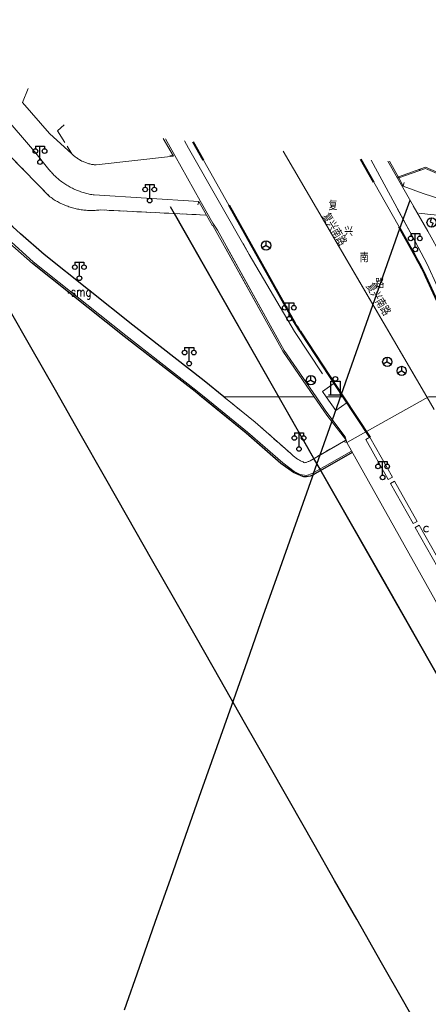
# Model space of a CAD drawing. Extents: x 39508475 to 39522402, y 3783947 to 3795549.
# Tile 187 of 256: x 39518377 to 39518466, y 3790618 to 3790832. Entities that reach past the tile are written whole.
import ezdxf
from ezdxf.enums import TextEntityAlignment as Align

# ---------------------------------------------------------------- set-up
doc = ezdxf.new("R2010")
doc.units = 0
doc.header["$PDSIZE"] = 0.2
doc.linetypes.add('X0', pattern=[4, 3, -1])
doc.linetypes.add('X6', pattern=[2, 1, -1])
doc.layers.get('0').update_dxf_attribs({"linetype": 'CONTINUOUS'})
for name, color, linetype in [('DLDW', 14, 'CONTINUOUS'), ('DLSS', 4, 'CONTINUOUS'), ('DMTZ', 3, 'CONTINUOUS'), ('JCDL_DMX_F', 30, 'CONTINUOUS'), ('JCDL_JMDD_F', 231, 'CONTINUOUS'), ('JCDL_JMDM_F', 231, 'CONTINUOUS'), ('JCDL_JMDX_F', 231, 'CONTINUOUS'), ('JCDL_JT_ZJ', 100, 'CONTINUOUS'), ('JCDL_JTM', 100, 'CONTINUOUS'), ('JCDL_JTX_F', 100, 'CONTINUOUS'), ('JCDL_ZBM', 3, 'CONTINUOUS'), ('JMD', 6, 'CONTINUOUS'), ('SXSS', 5, 'CONTINUOUS'), ('zdh', 7, 'CONTINUOUS'), ('断面线', 2, 'CONTINUOUS')]:
    doc.layers.add(name, color=color, linetype=linetype)
for name, color, linetype, lineweight in [('JCDL_JMDX', 1, 'CONTINUOUS', 0), ('JCDL_SXM', 5, 'CONTINUOUS', 0), ('JCDL_ZBX', 3, 'CONTINUOUS', 0), ('JCDL_ZBX_F', 7, 'CONTINUOUS', 0), ('TEXTL_ZJ', 7, 'CONTINUOUS', 0)]:
    doc.layers.add(name, color=color, linetype=linetype, lineweight=lineweight)
doc.styles.add('HZ', font='rs', dxfattribs={"width": 0.8, "bigfont": 'hztxt'})
doc.linetypes.add('10422', pattern='A,2,[150,AAA.SHX,S=1,R=0,X=0,Y=1],2,[177,AAA.SHX,S=1,R=0,X=0,Y=0.8],1e-09', length=4)
doc.linetypes.add('X19', pattern='A,4.5,[145,symbolx.shx,S=1,R=0,X=0,Y=1],4.5,-0.5,[146,symbolx.shx,S=1,R=0,X=0,Y=0],-0.5', length=10)
doc.linetypes.add('X35', pattern='A,2,[150,AAA.SHX,S=1,R=0,X=0,Y=1],2,[177,AAA.SHX,S=1,R=0,X=0,Y=0.8],1e-09', length=4)
doc.linetypes.add('X49', pattern='A,0,[5,symbolt.shx,S=1,R=0,X=0,Y=0],-10', length=10)
doc.linetypes.add('X7', pattern='A,6,-1.333,[149,symbolx.shx,S=0.25,R=0,X=0,Y=0],-1.333,[149,symbolx.shx,S=0.25,R=0,X=0,Y=0],-1.333', length=9.999)

# ---------------------------------------------------------------- blocks, each defined once
blk = doc.blocks.new('3521000')
at = {"color": 0}
for p, q in [((-1, 3.5), (1, 3.5)), ((0, 0.5), (0, 3.5))]:
    blk.add_line(p, q, dxfattribs=at)
at = {"color": 0, "linetype": 'Continuous', "flags": 128}
for points in [[(-1, 3.5), (-1, 2.9)], [(1, 3.5), (1, 2.9)]]:
    blk.add_lwpolyline(points, dxfattribs=at)
at = {"color": 0}
for centre in [(-1, 2.4), (1, 2.4), (0, 0)]:
    blk.add_circle(centre, 0.5, dxfattribs=at)
blk = doc.blocks.new('3613000')
at = {"color": 0}
for p, q in [((-1, 3), (1, 3)), ((-1, 0), (-1, 3)), ((1, 3), (1, 0)), ((-1.5, 0), (1.5, 0))]:
    blk.add_line(p, q, dxfattribs=at)
blk.add_circle((0, 3.5), 0.5, dxfattribs=at)
blk = doc.blocks.new('5250000')
at = {"color": 0}
for q in [(-0.87, -0.5), (0, 1), (0.87, -0.5)]:
    blk.add_line((0, 0), q, dxfattribs=at)
blk.add_circle((0, 0), 1, dxfattribs=at)
blk = doc.blocks.new('5190000')
at = {"color": 0}
for p, q in [((0, 1), (-0.34, 0.16)), ((0, -1), (0.34, -0.16))]:
    blk.add_line(p, q, dxfattribs=at)
at = {"color": 0, "linetype": 'Continuous'}
blk.add_lwpolyline([(-0.34, 0.16), (0.34, -0.16)], dxfattribs=at)
at = {"color": 0}
blk.add_circle((0, 0), 1, dxfattribs=at)

msp = doc.modelspace()

# ---------------------------------------------------------------- linework, layer by layer
at = {"layer": 'DLSS'}
msp.add_lwpolyline([(39518421.44723, 3790750), (39518417.159, 3790753.473), (39518401.636, 3790765.57301), (39518382.271, 3790780.99699), (39518380.5558, 3790782.49191), (39518378.84386, 3790783.99056), (39518377.13493, 3790785.49264), (39518375.42903, 3790786.99816), (39518373.72615, 3790788.5071), (39518373.639, 3790788.585), (39518372.02632, 3790790.01946), (39518370.32952, 3790791.53523), (39518368.63578, 3790793.05442), (39518366.94509, 3790794.577), (39518365.25747, 3790796.10298), (39518363.57291, 3790797.63235), (39518361.89144, 3790799.1651), (39518360.21305, 3790800.70122), (39518358.538, 3790802.241), (39518343.735, 3790817.177), (39518250, 3790912.36724)], dxfattribs=at)
at = {"layer": 'DLSS', "linetype": 'Continuous', "lineweight": 20}
for points in [[(39518365.567, 3790820.415), (39518380.14501, 3790803.426), (39518383.31299, 3790799.54701), (39518383.4889, 3790799.33253), (39518383.66896, 3790799.12154), (39518383.85282, 3790798.91384), (39518384.04039, 3790798.70949), (39518384.23162, 3790798.50856), (39518384.42645, 3790798.31112), (39518384.62482, 3790798.11724), (39518384.82666, 3790797.92696), (39518385.0319, 3790797.74037), (39518385.24048, 3790797.55751), (39518385.45233, 3790797.37845), (39518385.66737, 3790797.20324), (39518385.88555, 3790797.03195), (39518386.10679, 3790796.86463), (39518386.33101, 3790796.70133), (39518386.55815, 3790796.54211), (39518386.78812, 3790796.38702), (39518387.02086, 3790796.23611), (39518387.25629, 3790796.08942), (39518387.49432, 3790795.94702), (39518387.7349, 3790795.80893), (39518387.97792, 3790795.67522), (39518388.22466, 3790795.54546), (39518388.47103, 3790795.42107), (39518388.72094, 3790795.30071), (39518388.97299, 3790795.18489), (39518389.22708, 3790795.07364), (39518389.48315, 3790794.967), (39518389.7411, 3790794.86501), (39518390.00085, 3790794.76768), (39518390.26232, 3790794.67507), (39518390.52542, 3790794.5872), (39518390.79006, 3790794.50409), (39518391.05616, 3790794.42578), (39518391.32363, 3790794.35228), (39518391.59238, 3790794.28363), (39518391.86233, 3790794.21985), (39518392.13339, 3790794.16095), (39518392.40547, 3790794.10696), (39518392.67848, 3790794.05789), (39518392.95233, 3790794.01376), (39518393.22699, 3790793.97501), (39518416.043, 3790792.585)], [(39518388.34, 3790802.94099), (39518383.428, 3790807.355), (39518377.585, 3790814.10001), (39518378.764, 3790817.208)], [(39518460.62299, 3790795.918), (39518464.985, 3790794.267), (39518472.652, 3790791.822), (39518500, 3790787.26675)]]:
    msp.add_lwpolyline(points, dxfattribs=at)
at = {"layer": 'DLSS', "linetype": 'X6', "lineweight": 0}
for points in [[(39518363.456, 3790814.06599), (39518383.559, 3790793.564), (39518383.78245, 3790793.40269), (39518384.009, 3790793.24575), (39518384.23834, 3790793.09291), (39518384.47039, 3790792.94422), (39518384.70507, 3790792.79973), (39518384.94232, 3790792.65949), (39518385.18205, 3790792.52353), (39518385.42419, 3790792.39191), (39518385.66865, 3790792.26466), (39518385.91537, 3790792.14183), (39518386.16425, 3790792.02346), (39518386.41522, 3790791.90958), (39518386.6682, 3790791.80023), (39518386.9231, 3790791.69545), (39518387.17985, 3790791.59527), (39518387.43836, 3790791.49973), (39518387.69854, 3790791.40885), (39518387.96032, 3790791.32266), (39518388.2236, 3790791.2412), (39518388.48831, 3790791.16448), (39518388.75435, 3790791.09254), (39518389.02165, 3790791.02539), (39518389.26101, 3790790.97), (39518389.29011, 3790790.96307), (39518389.55964, 3790790.90558), (39518389.83017, 3790790.85294), (39518390.1016, 3790790.80518), (39518390.37385, 3790790.76231), (39518390.64682, 3790790.72434), (39518390.92043, 3790790.69129), (39518391.19459, 3790790.66316), (39518391.46921, 3790790.63997), (39518391.7442, 3790790.62172), (39518392.01948, 3790790.60843), (39518392.29496, 3790790.60008), (39518392.57053, 3790790.59669), (39518392.84613, 3790790.59825), (39518393.12165, 3790790.60477), (39518393.39701, 3790790.61625), (39518393.67212, 3790790.63267), (39518393.94689, 3790790.65404), (39518394.22123, 3790790.68035), (39518394.495, 3790790.712), (39518417.69792, 3790789.58715)], [(39518448.07654, 3790740.52135), (39518440.301, 3790736.05), (39518440.161, 3790735.97787), (39518440.01844, 3790735.91092), (39518439.87369, 3790735.84882), (39518439.74, 3790735.79699), (39518439.72693, 3790735.79166), (39518439.57832, 3790735.7395), (39518439.42803, 3790735.69239), (39518439.27623, 3790735.65039), (39518439.123, 3790735.61399), (39518438.93199, 3790735.688), (39518438.74302, 3790735.7671), (39518438.55606, 3790735.85085), (39518438.37124, 3790735.9392), (39518438.18865, 3790736.03209), (39518438.00842, 3790736.12947), (39518437.83065, 3790736.23128), (39518437.686, 3790736.319), (39518437.65546, 3790736.33745), (39518437.48294, 3790736.44792), (39518437.31321, 3790736.56263), (39518437.14637, 3790736.68149), (39518436.98251, 3790736.80445), (39518436.82175, 3790736.93143), (39518436.66418, 3790737.06233), (39518436.5099, 3790737.1971), (39518436.35899, 3790737.33564), (39518436.21156, 3790737.47787), (39518436.06799, 3790737.624), (39518428.29999, 3790744.45), (39518421.44723, 3790750)]]:
    msp.add_lwpolyline(points, dxfattribs=at)
at = {"layer": 'DLSS', "linetype": 'Continuous', "lineweight": 40}
for points in [[(39518417.04575, 3790801.56347), (39518414.80078, 3790805.57371)], [(39518454.21431, 3790796.74826), (39518451.3862, 3790801.78581)], [(39518422.53652, 3790791.75515), (39518435.574, 3790768.466), (39518435.78521, 3790768.07641), (39518436.00051, 3790767.68907), (39518436.21958, 3790767.30384), (39518436.44238, 3790766.92076), (39518436.66889, 3790766.53986), (39518436.8991, 3790766.16119), (39518436.991, 3790766.013), (39518437.13299, 3790765.78478), (39518437.37052, 3790765.41065), (39518437.61168, 3790765.03886), (39518437.85645, 3790764.66943), (39518438.1048, 3790764.3024), (39518438.357, 3790763.938), (39518447.51977, 3790750)], [(39518472.676, 3790760.82499), (39518465.542, 3790776.254), (39518465.27736, 3790776.81045), (39518465.00665, 3790777.36398), (39518464.73037, 3790777.91474), (39518464.44855, 3790778.4627), (39518464.428, 3790778.501), (39518464.16122, 3790779.00778), (39518463.8684, 3790779.54994), (39518463.57013, 3790780.08911), (39518463.266, 3790780.62499), (39518459.68249, 3790787.00809)], [(39518427.06467, 3790783.66641), (39518435.574, 3790768.466), (39518435.78521, 3790768.07641), (39518436.00051, 3790767.68907), (39518436.21958, 3790767.30384), (39518436.44238, 3790766.92076), (39518436.66889, 3790766.53986), (39518436.8991, 3790766.16119), (39518436.991, 3790766.013), (39518437.13299, 3790765.78478), (39518437.37052, 3790765.41065), (39518437.61168, 3790765.03886), (39518437.85645, 3790764.66943), (39518438.1048, 3790764.3024), (39518438.357, 3790763.938), (39518447.51977, 3790750)], [(39518447.51977, 3790750), (39518453.34099, 3790741.14501)]]:
    msp.add_lwpolyline(points, dxfattribs=at)
at = {"layer": 'DLSS', "linetype": 'X7', "lineweight": 0}
for points in [[(39518465.74798, 3790750), (39518434.45032, 3790803.53928)], [(39518465.74798, 3790750), (39518443.87672, 3790787.41403)], [(39518467.37184, 3790747.22214), (39518465.74798, 3790750)]]:
    msp.add_lwpolyline(points, dxfattribs=at)
at = {"layer": 'DLSS', "linetype": 'Continuous', "lineweight": 0}
for points in [[(39518417.04575, 3790801.56347), (39518422.53652, 3790791.75515)], [(39518454.21431, 3790796.74826), (39518459.68249, 3790787.00809)], [(39518500, 3790785.0371), (39518498.13237, 3790785.40289), (39518495.69077, 3790785.86928), (39518493.37776, 3790786.28406), (39518490.9877, 3790786.68175), (39518488.32, 3790787.09799), (39518485.51365, 3790787.51153), (39518482.60291, 3790787.89905), (39518479.30718, 3790788.29464), (39518475.37097, 3790788.73186), (39518471.61394, 3790789.14006), (39518468.99114, 3790789.42668), (39518467.35045, 3790789.60856), (39518466.47572, 3790789.70933), (39518465.88451, 3790789.78001), (39518465.3086, 3790789.84885), (39518464.69542, 3790789.92215), (39518463.99483, 3790790.0059)], [(39518500, 3790721.29076), (39518500, 3790647.8192), (39518448.286, 3790740.002), (39518466.07802, 3790750), (39518483.89429, 3790750), (39518500, 3790721.29076)], [(39518448.286, 3790740.002), (39518447.51588, 3790740.21858)], [(39518453.34099, 3790741.14501), (39518452.445, 3790740.66101), (39518457.3434, 3790731.93785), (39518458.23123, 3790732.43641), (39518453.34099, 3790741.14501)], [(39518457.8396, 3790731.05423), (39518458.72743, 3790731.55277), (39518463.62811, 3790722.82556), (39518462.74028, 3790722.327), (39518457.8396, 3790731.05423)], [(39518458.72743, 3790731.55277), (39518457.8396, 3790731.05423), (39518462.74028, 3790722.327), (39518463.62811, 3790722.82556), (39518458.72743, 3790731.55277)], [(39518464.10368, 3790721.97864), (39518463.21585, 3790721.4801), (39518468.11392, 3790712.75753), (39518469.00175, 3790713.25609), (39518464.10368, 3790721.97864)], [(39518465.13891, 3790721.44665), (39518465.11371, 3790721.39745), (39518465.09303, 3790721.34618), (39518465.07702, 3790721.29326), (39518465.06582, 3790721.23912), (39518465.05952, 3790721.1842), (39518465.05817, 3790721.12893), (39518465.06178, 3790721.07377), (39518465.07032, 3790721.01915), (39518465.08372, 3790720.96551), (39518465.10187, 3790720.91329), (39518465.12463, 3790720.86291), (39518465.15182, 3790720.81478), (39518465.18321, 3790720.76927), (39518465.21856, 3790720.72676), (39518465.25757, 3790720.68759), (39518465.29994, 3790720.65208), (39518465.34532, 3790720.6205), (39518465.39334, 3790720.59312), (39518465.44363, 3790720.57016), (39518465.49578, 3790720.55179), (39518465.54936, 3790720.53818), (39518465.60394, 3790720.52942), (39518465.65909, 3790720.52559), (39518465.71436, 3790720.52672), (39518465.76931, 3790720.5328), (39518465.8235, 3790720.54378), (39518465.87648, 3790720.55957), (39518465.92783, 3790720.58005), (39518465.97714, 3790720.60505), (39518466.024, 3790720.63437), (39518466.06806, 3790720.66777), (39518466.10894, 3790720.70499)], [(39518466.09074, 3790721.59545), (39518466.04838, 3790721.63096), (39518466.003, 3790721.66254), (39518465.95497, 3790721.68992), (39518465.90468, 3790721.71288), (39518465.85254, 3790721.73124), (39518465.79896, 3790721.74486), (39518465.74437, 3790721.75362), (39518465.68922, 3790721.75745), (39518465.63395, 3790721.75632), (39518465.579, 3790721.75024), (39518465.52482, 3790721.73926), (39518465.47184, 3790721.72347), (39518465.42049, 3790721.70299), (39518465.37118, 3790721.67799), (39518465.32431, 3790721.64867), (39518465.28026, 3790721.61527), (39518465.23938, 3790721.57805), (39518465.202, 3790721.53732), (39518465.16842, 3790721.4934), (39518465.13891, 3790721.44665)]]:
    msp.add_lwpolyline(points, dxfattribs=at)
at = {"layer": 'DLSS', "color": 114, "linetype": 'X49', "lineweight": 0, "true_color": 0x009944}
for points in [[(39518468.06, 3790773.97099), (39518465.82422, 3790778.91936), (39518462.53513, 3790785.03189), (39518459.37512, 3790790.86881)], [(39518425.69581, 3790783.36127), (39518427.03357, 3790781.0204), (39518436.86308, 3790764.18477), (39518442.97501, 3790754.964)]]:
    msp.add_lwpolyline(points, dxfattribs=at)
at = {"layer": 'DMTZ', "linetype": 'X35', "lineweight": 0}
for points in [[(39518421.77756, 3790782.48785), (39518434.362, 3790759.921), (39518441.17339, 3790750)], [(39518441.17339, 3790750), (39518443.921, 3790745.998), (39518447.994, 3790740.72599), (39518448.07654, 3790740.52135), (39518448.286, 3790740.002)]]:
    msp.add_lwpolyline(points, dxfattribs=at)
at = {"layer": 'JCDL_DMX_F', "color": 3, "linetype": 'X35', "lineweight": 0}
for points in [[(39518388.34, 3790802.94099), (39518388.48098, 3790802.80224), (39518388.62549, 3790802.66716), (39518388.77318, 3790802.53557), (39518388.92397, 3790802.40754), (39518389.07776, 3790802.28314), (39518389.23448, 3790802.16243), (39518389.39402, 3790802.0455), (39518389.55631, 3790801.9324), (39518389.72124, 3790801.82319), (39518389.88873, 3790801.71795), (39518390.05869, 3790801.61673), (39518390.231, 3790801.51959), (39518390.40558, 3790801.42659), (39518390.54, 3790801.359), (39518390.58233, 3790801.33777), (39518390.76115, 3790801.25318), (39518390.94193, 3790801.17289), (39518391.12457, 3790801.09692), (39518391.30896, 3790801.02532), (39518391.49502, 3790800.95815), (39518391.68262, 3790800.89542), (39518391.87166, 3790800.83718), (39518392.06204, 3790800.78346), (39518392.25364, 3790800.7343), (39518392.44636, 3790800.68971), (39518392.64009, 3790800.64973), (39518392.83472, 3790800.61438), (39518393.03013, 3790800.58367), (39518393.22622, 3790800.55763), (39518393.42287, 3790800.53627), (39518393.62001, 3790800.52), (39518410.49599, 3790802.41199), (39518408.27585, 3790806.24928)], [(39518460.623, 3790795.918), (39518459.66599, 3790797.714), (39518457.62035, 3790801.32298)], [(39518416.043, 3790792.585), (39518417.69792, 3790789.58715), (39518418.97099, 3790787.281), (39518419.079, 3790787.327), (39518434.362, 3790759.921), (39518441.17339, 3790750)], [(39518441.17339, 3790750), (39518443.921, 3790745.998), (39518447.994, 3790740.72599), (39518448.07654, 3790740.52135), (39518448.286, 3790740.002)]]:
    msp.add_lwpolyline(points, dxfattribs=at)
at = {"layer": 'JCDL_JMDM_F', "lineweight": 0}
for points in [[(39518447.48424, 3790750), (39518443.79219, 3790750), (39518442.97, 3790751.16899), (39518445.525, 3790752.966), (39518447.48424, 3790750)], [(39518448.34099, 3790748.703), (39518445.90796, 3790746.99178), (39518443.79219, 3790750), (39518447.48424, 3790750), (39518448.34099, 3790748.703)]]:
    msp.add_lwpolyline(points, dxfattribs=at)
at = {"layer": 'JCDL_JMDX', "color": 6, "linetype": 'X19', "lineweight": 0}
for points in [[(39518250, 3790908.55554), (39518355.39899, 3790801.542), (39518379.921, 3790779.38601), (39518400.135, 3790763.31501), (39518415.391, 3790751.458), (39518417.16818, 3790750)], [(39518408.73569, 3790806.20167), (39518410.77223, 3790802.59164), (39518416.33442, 3790792.73193), (39518419.093, 3790787.84199), (39518420.05699, 3790786.295), (39518434.66599, 3790760.07201), (39518441.58364, 3790750)], [(39518477.33001, 3790762.86999), (39518476.62901, 3790762.522), (39518468.961, 3790780.738), (39518465.95193, 3790786.06548), (39518459.37999, 3790797.61237), (39518457.2581, 3790801.34056)], [(39518417.16818, 3790750), (39518426.61601, 3790742.249), (39518434.31501, 3790735.549), (39518436.843, 3790733.686), (39518438.152, 3790733.052), (39518439.479, 3790732.83999), (39518440.763, 3790733.24801), (39518449.3406, 3790738.12215)], [(39518441.58364, 3790750), (39518443.75399, 3790746.83999), (39518447.905, 3790741.26799), (39518448.286, 3790740.002)]]:
    msp.add_lwpolyline(points, dxfattribs=at)
at = {"layer": 'JCDL_JMDX', "color": 6, "linetype": 'Continuous', "lineweight": 0}
for points in [[(39518459.29629, 3790797.84794), (39518459.58229, 3790797.94957), (39518465.46766, 3790800.04074), (39518472.81064, 3790796.82061), (39518477.44165, 3790794.969), (39518482.16644, 3790793.63242), (39518487.93563, 3790792.68582), (39518500, 3790791.38868)], [(39518459.37999, 3790797.61237), (39518459.66599, 3790797.714), (39518465.458, 3790799.772), (39518472.714, 3790796.59), (39518477.361, 3790794.73201), (39518482.112, 3790793.38801), (39518487.90201, 3790792.438), (39518500, 3790791.13724)], [(39518459.58229, 3790797.94957), (39518465.46766, 3790800.04074), (39518472.81064, 3790796.82061), (39518477.44165, 3790794.969), (39518482.16644, 3790793.63242), (39518487.93563, 3790792.68582), (39518500, 3790791.38868)], [(39518459.66599, 3790797.714), (39518465.458, 3790799.772), (39518472.714, 3790796.59), (39518477.361, 3790794.73201), (39518482.112, 3790793.38801), (39518487.90201, 3790792.438), (39518500, 3790791.13724)], [(39518464.14689, 3790799.30614), (39518464.06319, 3790799.54171)], [(39518464.28488, 3790799.35517), (39518464.20118, 3790799.59074)], [(39518459.37999, 3790797.61237), (39518459.29629, 3790797.84794)], [(39518459.66599, 3790797.714), (39518459.58229, 3790797.94957)]]:
    msp.add_lwpolyline(points, dxfattribs=at)
at = {"layer": 'JCDL_JMDX_F', "linetype": 'Continuous', "lineweight": 0}
for points in [[(39518410.49599, 3790802.41199), (39518409.7253, 3790802.62655)], [(39518460.623, 3790795.918), (39518460.83413, 3790796.68963)], [(39518416.043, 3790792.585), (39518415.82845, 3790791.81431)], [(39518453.34099, 3790741.14501), (39518452.445, 3790740.66101), (39518457.3434, 3790731.93785), (39518458.23123, 3790732.43641), (39518453.34099, 3790741.14501)], [(39518458.72743, 3790731.55277), (39518457.8396, 3790731.05423), (39518462.74028, 3790722.327), (39518463.62811, 3790722.82556), (39518458.72743, 3790731.55277)], [(39518464.10368, 3790721.97864), (39518463.21585, 3790721.4801), (39518468.11392, 3790712.75753), (39518469.00175, 3790713.25609), (39518464.10368, 3790721.97864)]]:
    msp.add_lwpolyline(points, dxfattribs=at)
at = {"layer": 'JCDL_JTM', "linetype": 'Continuous', "lineweight": 0}
msp.add_lwpolyline([(39518500, 3790721.29076), (39518500, 3790647.8192), (39518448.286, 3790740.002), (39518466.07802, 3790750), (39518483.89429, 3790750), (39518500, 3790721.29076)], dxfattribs=at)
at = {"layer": 'JCDL_JTX_F', "linetype": 'Continuous', "lineweight": 0}
for points in [[(39518448.286, 3790740.002), (39518447.51588, 3790740.21858)], [(39518448.286, 3790740.002), (39518500, 3790647.8192)]]:
    msp.add_lwpolyline(points, dxfattribs=at)
at = {"layer": 'JCDL_SXM', "linetype": 'Continuous', "lineweight": 0}
for points in [[(39518250, 3790908.01458), (39518288.21458, 3790869.02376), (39518324.02701, 3790832.56846), (39518345.27717, 3790811.07064), (39518354.904, 3790801.54), (39518360.36681, 3790796.35909), (39518365.97827, 3790791.19732), (39518372.27501, 3790785.57387), (39518379.749, 3790779.03799), (39518399.707, 3790763.136), (39518415.254, 3790751.118), (39518416.62715, 3790750)], [(39518416.62715, 3790750), (39518416.62715, 3790750), (39518426.351, 3790742.08299), (39518433.87201, 3790735.47201), (39518436.662, 3790733.46), (39518438.707, 3790732.577), (39518438.83779, 3790732.55608), (39518438.96936, 3790732.54064), (39518439.10142, 3790732.53027), (39518439.23378, 3790732.52501)]]:
    msp.add_lwpolyline(points, dxfattribs=at)
at = {"layer": 'JCDL_ZBM', "linetype": 'Continuous', "lineweight": 0}
for points in [[(39518363.456, 3790814.06599), (39518383.559, 3790793.564), (39518383.78245, 3790793.40269), (39518384.009, 3790793.24575), (39518384.23835, 3790793.09291), (39518384.47039, 3790792.94423), (39518384.70507, 3790792.79972), (39518384.94232, 3790792.65948), (39518385.18205, 3790792.52352), (39518385.42419, 3790792.3919), (39518385.66865, 3790792.26465), (39518385.91537, 3790792.14183), (39518386.16425, 3790792.02345), (39518386.41523, 3790791.90957), (39518386.66819, 3790791.80023), (39518386.92311, 3790791.69545), (39518387.17986, 3790791.59527), (39518387.43836, 3790791.49973), (39518387.69854, 3790791.40885), (39518387.96033, 3790791.32267), (39518388.22361, 3790791.2412), (39518388.4883, 3790791.16448), (39518388.75436, 3790791.09255), (39518389.02165, 3790791.02539), (39518389.29011, 3790790.96306), (39518389.55964, 3790790.90558), (39518389.83017, 3790790.85293), (39518390.10159, 3790790.80517), (39518390.37385, 3790790.76231), (39518390.64682, 3790790.72435), (39518390.92042, 3790790.69129), (39518391.19458, 3790790.66316), (39518391.4692, 3790790.63998), (39518391.7442, 3790790.62173), (39518392.01949, 3790790.60842), (39518392.29496, 3790790.60008), (39518392.57053, 3790790.59669), (39518392.84613, 3790790.59825), (39518393.12165, 3790790.60478), (39518393.39701, 3790790.61625), (39518393.67211, 3790790.63267), (39518393.94688, 3790790.65405), (39518394.22123, 3790790.68035), (39518394.495, 3790790.712), (39518417.69792, 3790789.58715), (39518418.97099, 3790787.281), (39518419.079, 3790787.327), (39518434.36201, 3790759.921), (39518441.17339, 3790750), (39518421.44723, 3790750), (39518417.159, 3790753.473), (39518401.636, 3790765.57301), (39518382.271, 3790780.99699), (39518380.55579, 3790782.49192), (39518378.84385, 3790783.99056), (39518377.13494, 3790785.49264), (39518375.42902, 3790786.99815)], [(39518439.27623, 3790735.6504), (39518439.123, 3790735.61399), (39518438.93199, 3790735.688), (39518438.74301, 3790735.7671), (39518438.55605, 3790735.85086), (39518438.37124, 3790735.93919), (39518438.18865, 3790736.03209), (39518438.00842, 3790736.12947), (39518437.83066, 3790736.23127), (39518437.65545, 3790736.33744), (39518437.48293, 3790736.44791), (39518437.31321, 3790736.56262), (39518437.14637, 3790736.68148), (39518436.98251, 3790736.80444), (39518436.82176, 3790736.93143), (39518436.66418, 3790737.06233), (39518436.50989, 3790737.1971), (39518436.359, 3790737.33564), (39518436.21157, 3790737.47787), (39518436.06799, 3790737.624), (39518428.29999, 3790744.45), (39518421.44723, 3790750), (39518441.17339, 3790750), (39518443.921, 3790745.998), (39518447.994, 3790740.72599), (39518448.07654, 3790740.52135), (39518440.301, 3790736.05), (39518440.161, 3790735.97787), (39518440.01843, 3790735.91092), (39518439.87369, 3790735.84883), (39518439.72693, 3790735.79167), (39518439.57832, 3790735.7395), (39518439.42803, 3790735.69239), (39518439.27623, 3790735.6504)], [(39518452.445, 3790740.66101), (39518453.34099, 3790741.14501), (39518458.23123, 3790732.43641), (39518457.3434, 3790731.93785), (39518452.445, 3790740.66101)], [(39518457.8396, 3790731.05423), (39518458.72743, 3790731.55277), (39518463.62811, 3790722.82556), (39518462.74028, 3790722.327), (39518457.8396, 3790731.05423)], [(39518469.00175, 3790713.25609), (39518468.11392, 3790712.75753), (39518463.21585, 3790721.4801), (39518464.10368, 3790721.97864), (39518469.00175, 3790713.25609)]]:
    msp.add_lwpolyline(points, dxfattribs=at)
at = {"layer": 'JCDL_ZBX', "color": 114, "linetype": 'X49', "lineweight": 0, "true_color": 0x009944}
for points in [[(39518412.93093, 3790805.76731), (39518413.78198, 3790804.20867), (39518427.03357, 3790781.0204), (39518436.86308, 3790764.18477), (39518442.97501, 3790754.964)], [(39518468.06, 3790773.97099), (39518465.82422, 3790778.91936), (39518462.53513, 3790785.03189), (39518453.58827, 3790801.55782)]]:
    msp.add_lwpolyline(points, dxfattribs=at)
at = {"layer": 'JCDL_ZBX_F', "color": 114, "linetype": 'X0', "lineweight": 0, "true_color": 0x009944}
msp.add_lwpolyline([(39518386.61422, 3790809.26784), (39518385.176, 3790807.97501), (39518388.34, 3790802.94099)], dxfattribs=at)
at = {"layer": 'JMD', "linetype": 'X19', "lineweight": 0}
for points in [[(39518477.33001, 3790762.86999), (39518476.62901, 3790762.522), (39518468.961, 3790780.738), (39518465.95193, 3790786.06548), (39518462.78544, 3790791.62901)], [(39518422.13375, 3790782.56725), (39518434.66599, 3790760.07201), (39518441.58364, 3790750)], [(39518441.58364, 3790750), (39518443.75399, 3790746.83999), (39518447.905, 3790741.26799), (39518448.286, 3790740.002)]]:
    msp.add_lwpolyline(points, dxfattribs=at)
at = {"layer": 'SXSS', "linetype": '10422', "flags": 128}
msp.add_lwpolyline([(39518449.48473, 3790737.8652), (39518441.447, 3790733.275), (39518441.23401, 3790733.11754), (39518440.53084, 3790732.75076), (39518440.27996, 3790732.66579), (39518439.89322, 3790732.57518), (39518439.49862, 3790732.5298), (39518438.96936, 3790732.54064), (39518438.707, 3790732.577), (39518436.662, 3790733.46), (39518433.87201, 3790735.47201), (39518426.351, 3790742.08299), (39518415.254, 3790751.118), (39518399.707, 3790763.136), (39518379.749, 3790779.03799), (39518372.27501, 3790785.57387), (39518360.36681, 3790796.35909), (39518345.27717, 3790811.07064), (39518326.23183, 3790830.33795), (39518255.78288, 3790902.11424), (39518235.85, 3790922.452), (39518234.77605, 3790923.76418), (39518233.05791, 3790926.18279), (39518232.17208, 3790927.62865), (39518231.55519, 3790928.74082), (39518230.798, 3790930.258), (39518229.73735, 3790930.12785), (39518229.02759, 3790930.06598), (39518227.2481, 3790929.99781), (39518223.69639, 3790930.23255), (39518220.55504, 3790930.86308), (39518217.51696, 3790931.88075), (39518213.70861, 3790933.81154), (39518210.54336, 3790936.1151), (39518208.72678, 3790937.82194), (39518207.08466, 3790939.69723), (39518205.44143, 3790942.02384), (39518204.54957, 3790943.56522), (39518203.48533, 3790945.81925), (39518202.75114, 3790947.82594), (39518202.35573, 3790949.19471), (39518202.03703, 3790950.58335), (39518201.66668, 3790953.04833), (39518201.54121, 3790955.18142), (39518201.65107, 3790958.02769), (39518201.88008, 3790959.79371), (39518202.31596, 3790961.88555), (39518203.0426, 3790964.26993), (39518203.56085, 3790965.59708), (39518204.15206, 3790966.89337), (39518204.64227, 3790967.84292), (39518204.99089, 3790968.46424), (39518205.172, 3790968.77099), (39518204.66604, 3790969.82759), (39518202.59546, 3790974.0312), (39518200.453, 3790978.19865), (39518198.815, 3790981.26999), (39518197.67481, 3790983.35521), (39518193.00101, 3790991.478), (39518192.23824, 3790991.09723), (39518191.26253, 3790990.79084), (39518190.58903, 3790990.68189), (39518189.73688, 3790990.65556), (39518188.72249, 3790990.78548), (39518187.7455, 3790991.08775), (39518187.28017, 3790991.30089), (39518186.69161, 3790991.64594), (39518186.41318, 3790991.84328), (39518185.77099, 3790992.404), (39518181.01013, 3791000), (39518175.91501, 3791008.15599), (39518174.80978, 3791009.97604), (39518174.75824, 3791010.12538), (39518174.57262, 3791010.89244), (39518174.50677, 3791011.67888), (39518174.58784, 3791012.62203), (39518174.81422, 3791013.46183), (39518175.42943, 3791014.64913), (39518176.15453, 3791015.4814), (39518176.90599, 3791016.05692), (39518176.44947, 3791016.61859), (39518170.488, 3791023.95199), (39518157.722, 3791038.938), (39518157.4625, 3791040.03786), (39518157.32633, 3791041.38675), (39518157.38317, 3791042.74133), (39518157.57772, 3791043.85451), (39518146.18148, 3791045.56442), (39518146.93326, 3791046.09172), (39518147.68505, 3791046.61903), (39518148.33873, 3791047.26398), (39518148.9924, 3791047.90893), (39518149.35075, 3791048.40529), (39518149.64756, 3791048.81639), (39518148.39507, 3791049.21139), (39518146.2295, 3791049.95385), (39518142.77179, 3791051.56288), (39518140.80917, 3791052.74146), (39518139.24882, 3791053.83937), (39518137.19269, 3791055.54363), (39518134.49532, 3791058.35119), (39518133.13987, 3791060.09613), (39518132.28324, 3791061.35953), (39518130.44235, 3791064.69956), (39518129.69049, 3791066.45308), (39518129.17343, 3791067.88925), (39518128.73095, 3791069.41923), (39518128.43949, 3791070.59437), (39518126.70989, 3791069.24333), (39518125.28107, 3791067.47443), (39518123.365, 3791076.923), (39518119.27251, 3791078.92722), (39518116.00501, 3791080.71503), (39518112.10907, 3791083.49032), (39518107.50253, 3791087.64618), (39518102.45174, 3791092.54609), (39518097.621, 3791098.276), (39518098.716, 3791098.99899)], dxfattribs=at)
at = {"layer": 'zdh', "linetype": 'Continuous'}
msp.add_point((39518387.59, 3790772.624, 36.079), dxfattribs=at)
at = {"layer": '断面线', "color": 1, "flags": 128}
for points in [[(39518399.77624, 3790616.35748), (39518403.05232, 3790625.63693), (39518406.52202, 3790635.46484), (39518409.90265, 3790645.04046), (39518413.21489, 3790654.42235), (39518416.56237, 3790663.90406), (39518420.03243, 3790673.733), (39518423.22178, 3790682.76679), (39518426.63289, 3790692.42874), (39518430.15901, 3790702.41644), (39518433.32162, 3790711.37451), (39518436.74253, 3790721.06422), (39518440.79427, 3790732.54075), (39518440.93211, 3790732.93119), (39518441.11447, 3790733.44773), (39518442.47445, 3790737.29986), (39518445.03584, 3790744.55498), (39518445.17102, 3790744.93788), (39518447.1544, 3790750.55578), (39518459.89199, 3790786.63491), (39518462.08785, 3790792.85467)], [(39518586.00838, 3790482.40464), (39518570.15688, 3790510.21068), (39518564.90299, 3790519.08042), (39518557.42522, 3790532.54403), (39518556.34839, 3790534.43297), (39518545.92628, 3790552.71501), (39518530.45466, 3790579.85467), (39518511.77544, 3790612.62099), (39518491.77555, 3790647.70397), (39518466.33854, 3790692.32452), (39518456.19186, 3790710.1234), (39518443.80588, 3790731.85037), (39518442.61386, 3790733.94137), (39518442.45955, 3790734.21206), (39518441.13754, 3790736.53106), (39518410.69821, 3790789.92649)], [(39518466.06963, 3790608.72091), (39518460.71588, 3790618.11224), (39518455.87389, 3790626.60586), (39518450.45374, 3790636.11365), (39518445.63697, 3790644.56303), (39518441.16117, 3790652.4143), (39518435.78302, 3790661.84843), (39518430.77451, 3790670.63414), (39518426.01574, 3790678.98178), (39518420.69156, 3790688.32124), (39518415.48018, 3790697.46283), (39518410.76998, 3790705.72526), (39518405.73413, 3790714.55895), (39518400.5417, 3790723.66728), (39518395.45721, 3790732.5863), (39518390.16053, 3790741.87751), (39518384.73306, 3790751.39814), (39518379.36918, 3790760.80725), (39518374.63792, 3790769.10663)]]:
    msp.add_lwpolyline(points, dxfattribs=at)
at = {"layer": '断面线', "flags": 128}
msp.add_lwpolyline([(39518614.63907, 3790432.18186), (39518409.86463, 3790791.38871)], dxfattribs=at)

# ---------------------------------------------------------------- block references
at = {"layer": 'DLDW'}
for name, p in [('5190000', (39518466.781, 3790787.983)), ('3521000', (39518463.232, 3790782.108)), ('5250000', (39518430.696, 3790782.96899)), ('3521000', (39518435.749, 3790766.994)), ('5250000', (39518457.11501, 3790757.596)), ('5250000', (39518460.26301, 3790755.62499)), ('5250000', (39518440.463, 3790753.60301)), ('3613000', (39518445.815, 3790750.37501)), ('3521000', (39518456.108, 3790732.408))]:
    msp.add_blockref(name, p, dxfattribs=at)
at = {"layer": 'JCDL_JMDD_F'}
for name, p in [('3521000', (39518381.374, 3790801.14)), ('3521000', (39518405.307, 3790792.755)), ('3521000', (39518463.232, 3790782.108)), ('3521000', (39518389.96975, 3790775.82637)), ('3521000', (39518435.749, 3790766.994)), ('3521000', (39518413.92114, 3790757.21496)), ('3613000', (39518445.815, 3790750.37501)), ('3521000', (39518437.87065, 3790738.60502)), ('3521000', (39518456.108, 3790732.408))]:
    msp.add_blockref(name, p, dxfattribs=at)

# ---------------------------------------------------------------- texts
at = {"layer": 'JCDL_JT_ZJ', "style": 'HZ', "width": 0.8}
for s, p in [('复', (39518444.31165, 3790790.12942)), ('兴', (39518447.71601, 3790784.46945)), ('南', (39518451.12038, 3790778.80948)), ('路', (39518454.52475, 3790773.14951))]:
    msp.add_text(s, height=1.8, dxfattribs=at).set_placement(p, align=Align.BOTTOM_LEFT)
at = {"layer": 'TEXTL_ZJ', "style": 'HZ', "width": 0.8}
for p in [(39518442.29326, 3790789.05497), (39518451.87239, 3790773.79081)]:
    msp.add_text('复兴南路', height=1.8, rotation=-58.9738801, dxfattribs=at).set_placement(p, align=Align.BOTTOM_LEFT)
at = {"layer": 'zdh', "linetype": 'Continuous', "style": 'HZ', "width": 0.8}
msp.add_text('smg', height=2, dxfattribs=at).set_placement((39518388.09, 3790771.874, 36.079))

doc.saveas('drawing.dxf')
